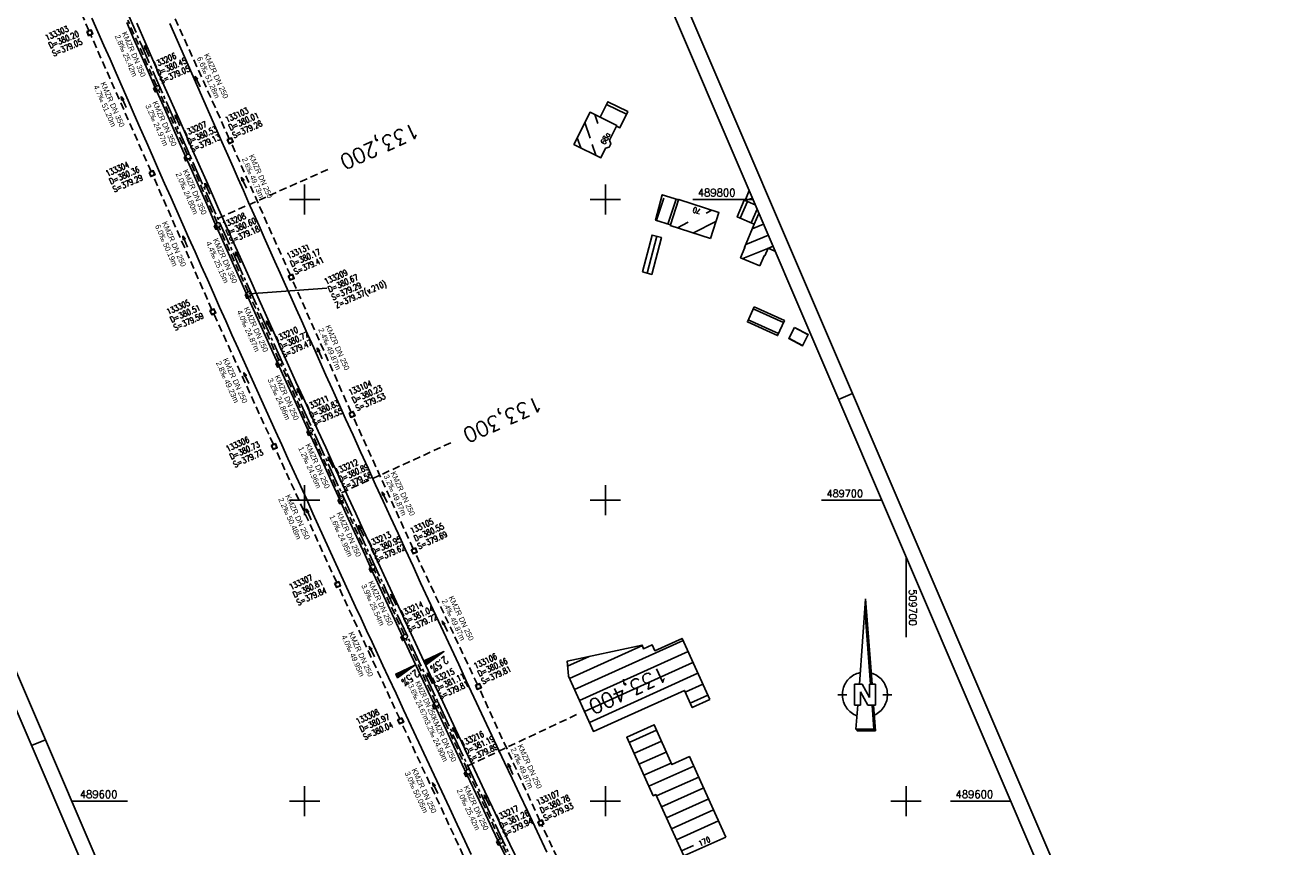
# Model space of a CAD drawing. Extents: x 509108 to 509828, y 489278 to 490439.
# Tile 5 of 9: x 509407 to 509828, y 489585 to 489858. Entities that reach past the tile are written whole.
import ezdxf
from ezdxf.enums import TextEntityAlignment as Align

# ---------------------------------------------------------------- set-up
doc = ezdxf.new("R2010")
doc.units = 0
doc.header["$LTSCALE"] = 10
doc.header["$MEASUREMENT"] = 0
for name, pattern in [('ACHSE', [5.5, 4, -0.5, 0.5, -0.5]), ('LT00', [0]), ('LT17', [0.15, 0.1, -0.05]), ('STRICHLINIE2', [0.375, 0.25, -0.125])]:
    doc.linetypes.add(name, pattern=pattern)
doc.layers.get('0').update_dxf_attribs({"linetype": 'LT00'})
for name, color, linetype in [('-BESCH', 7, 'STRICHLINIE2'), ('-BKAN005', 140, 'LT00'), ('-BSCH005', 5, 'LT00'), ('-Halt-Pfeil', 4, 'LT00'), ('1401', 7, 'Continuous'), ('A-TEXT-KILOMETER', 30, 'LT17'), ('AX-020', 250, 'ACHSE'), ('DFK_BEB_SCHR', 254, 'LT00'), ('DFK_BEBAUUNG', 250, 'LT00'), ('DFK_HAUS_NR', 250, 'Continuous'), ('QUER_OST', 11, 'LT00'), ('QUER_WEST', 11, 'LT00'), ('RAHMEN', 250, 'Continuous'), ('V_BFBR_BAB', 250, 'LT00'), ('V_KA_MULD', 182, 'LT00'), ('V_KA_PRUF', 182, 'LT00'), ('V_RASTER', 250, 'LT00'), ('V_SINKK', 182, 'LT00')]:
    doc.layers.add(name, color=color, linetype=linetype)
doc.styles.add('Haltungsbeschriftung', font='ARIAL.TTF', dxfattribs={"width": 0.75})
doc.styles.add('Kilometrierung', font='romans.shx')
doc.styles.add('ROMANS', font='romans.shx', dxfattribs={"width": 0.8})
doc.styles.add('schachtbeschriftung', font='romans.shx', dxfattribs={"width": 0.75, "height": 0.2})
doc.styles.get("Standard").update_dxf_attribs({"font": 'romans.shx', "width": 0.8})

# ---------------------------------------------------------------- blocks, each defined once
blk = doc.blocks.new('SYMB1401')
at = {"color": 0, "linetype": 'ByBlock'}
for p, q in [((-0.397083, 0.691572), (0.022917, 6.361572)), ((0.382917, 0.691572), (-0.012083, 5.892572)), ((0.392917, 0.691572), (-0.007083, 5.958572)), ((0.402917, 0.691572), (-0.002083, 6.025572)), ((0.412917, 0.691572), (0.002917, 6.092572)), ((0.422917, 0.691572), (0.007917, 6.159572)), ((0.432917, 0.691572), (0.012917, 6.226572)), ((0.442917, 0.691572), (0.017917, 6.293572)), ((0.022917, 6.361572), (0.452917, 0.691572)), ((0.352917, 0.691572), (-0.027083, 5.691572)), ((0.362917, 0.691572), (-0.022083, 5.758572)), ((0.372917, 0.691572), (-0.017083, 5.825572)), ((-0.727083, -0.708428), (-0.727083, 0.691572)), ((-0.727083, 0.691572), (-0.217083, 0.691572)), ((0.162917, -0.708428), (-0.327083, 0.181572)), ((-0.327083, 0.181572), (-0.327083, -0.708428)), ((0.272917, -0.198428), (-0.217083, 0.691572)), ((0.272917, -0.198428), (0.272917, 0.691572)), ((0.672917, 0.691572), (0.272917, 0.691572)), ((0.672917, 0.691572), (0.672917, -0.708428)), ((-1.827083, -0.008428), (-1.227083, -0.008428)), ((-0.327083, -0.708428), (-0.727083, -0.708428)), ((-0.507083, -0.708428), (-0.627083, -2.308428)), ((0.672917, -0.708428), (0.162917, -0.708428)), ((0.572917, -2.308428), (0.452917, -0.708428)), ((0.582916, -2.318428), (0.462917, -0.708428)), ((0.682917, -2.408428), (0.552917, -0.708428)), ((1.172916, -0.008428), (1.772917, -0.008428)), ((-0.627083, -2.308428), (0.572917, -2.308428)), ((-0.617083, -2.318428), (0.582916, -2.318428))]:
    blk.add_line(p, q, dxfattribs=at)
for points in [[(-1.526069, -0.059916), (-1.526094, 0.050035), (-1.518071, 0.159693), (-1.502041, 0.268469), (-1.47809, 0.37578), (-1.446348, 0.481049), (-1.406984, 0.583712), (-1.360209, 0.683217), (-1.306276, 0.779032), (-1.245473, 0.87064), (-1.178126, 0.957552), (-1.104597, 1.0393), (-1.025281, 1.115445), (-0.940603, 1.185579), (-0.851018, 1.249326), (-0.757006, 1.306344), (-0.659072, 1.356326), (-0.557742, 1.399004), (-0.45356, 1.434149), (-0.347084, 1.461573)], [(0.392916, 1.431572), (0.497466, 1.396917), (0.599189, 1.354678), (0.697537, 1.305084), (0.791977, 1.248403), (0.882001, 1.184941), (0.967121, 1.11504), (1.04688, 1.039078), (1.120846, 0.957464), (1.18862, 0.87064), (1.249835, 0.779074), (1.304163, 0.68326), (1.351308, 0.583716), (1.391017, 0.480979), (1.423076, 0.375604), (1.44731, 0.268159), (1.463591, 0.159225), (1.471828, 0.049389), (1.471979, -0.060755)], [(-0.557083, -1.408428), (-0.658433, -1.365798), (-0.75639, -1.315862), (-0.850428, -1.258889), (-0.940044, -1.195184), (-1.024754, -1.125089), (-1.104106, -1.048981), (-1.177673, -0.967268), (-1.245061, -0.880388), (-1.305907, -0.788808), (-1.359886, -0.693019), (-1.406707, -0.593536), (-1.446119, -0.490891), (-1.477911, -0.385637), (-1.501912, -0.278338), (-1.517993, -0.169569), (-1.526069, -0.059916)], [(-0.607083, -2.328428), (0.592916, -2.328428), (0.472917, -0.708428)], [(-0.597083, -2.338428), (0.602917, -2.338428), (0.482917, -0.708428)], [(-0.587083, -2.348428), (0.612917, -2.348428), (0.492917, -0.708428)], [(-0.577083, -2.358428), (0.622917, -2.358428), (0.502917, -0.708428)], [(-0.567083, -2.368428), (0.632917, -2.368428), (0.512917, -0.708428)], [(-0.557083, -2.378428), (0.642917, -2.378428), (0.522917, -0.708428)], [(-0.547083, -2.388428), (0.652917, -2.388428), (0.532917, -0.708428)], [(-0.537083, -2.398428), (0.662917, -2.398428), (0.542917, -0.708428)], [(-0.532084, -2.403428), (0.672917, -2.403428), (0.547917, -0.708428)], [(1.471979, -0.060755), (1.464042, -0.170612), (1.44806, -0.279591), (1.42412, -0.387102), (1.39235, -0.492564), (1.352922, -0.59541), (1.30605, -0.695083), (1.251985, -0.791045), (1.19102, -0.882778), (1.123485, -0.969787), (1.049743, -1.051603), (0.970192, -1.127784), (0.885263, -1.197918), (0.795414, -1.261626), (0.701129, -1.318565), (0.602918, -1.368428)], [(-0.627083, -2.308428), (-0.527083, -2.408428), (0.682917, -2.408428)]]:
    blk.add_lwpolyline(points, dxfattribs=at)
blk = doc.blocks.new('SYMB0003')
at = {"color": 0, "linetype": 'ByBlock'}
for p, q in [((-0.015712, 0), (0.010166, 0.012015)), ((0, -0.021257), (-0.015712, 0)), ((0.010166, 0.012015), (0, -0.021257))]:
    blk.add_line(p, q, dxfattribs=at)
for points in [[(-0.031395, 0.499013), (-0.093691, 0.491144), (-0.154509, 0.475528), (-0.21289, 0.452414), (-0.267913, 0.422164), (-0.318712, 0.385257), (-0.364484, 0.342274), (-0.404509, 0.293893), (-0.438154, 0.240877), (-0.464888, 0.184062), (-0.484292, 0.124345), (-0.496058, 0.062667), (-0.5, 0)], [(-0.5, 0), (-0.496058, -0.062667), (-0.484292, -0.124345), (-0.464888, -0.184062), (-0.438154, -0.240877), (-0.404509, -0.293893), (-0.364485, -0.342274), (-0.318712, -0.385257), (-0.267914, -0.422164), (-0.21289, -0.452414), (-0.154509, -0.475529), (-0.093691, -0.491144), (-0.031395, -0.499014), (0.031395, -0.499014)], [(0.5, 0), (0.496057, 0.062667), (0.484292, 0.124345), (0.464888, 0.184062), (0.438153, 0.240877), (0.404509, 0.293893), (0.364484, 0.342274), (0.318712, 0.385257), (0.267913, 0.422164), (0.21289, 0.452414), (0.154509, 0.475528), (0.093691, 0.491144), (0.031395, 0.499013), (-0.031395, 0.499013)], [(0.031395, -0.499014), (0.093691, -0.491144), (0.154509, -0.475529), (0.21289, -0.452414), (0.267914, -0.422164), (0.318712, -0.385257), (0.364485, -0.342274), (0.404509, -0.293893), (0.438154, -0.240877), (0.464889, -0.184062), (0.484292, -0.124345), (0.496058, -0.062667), (0.5, 0)]]:
    blk.add_lwpolyline(points, dxfattribs=at)
blk = doc.blocks.new('SYMB1210')
at = {"color": 0, "linetype": 'ByBlock'}
blk.add_line((0.018815, -0.179014), (0.055623, -0.17119), dxfattribs=at)
for points in [[(-0.2, -0.2, 0), (-0.2, 0.2, 0), (0.2, 0.2, 0), (0.2, -0.2, 0), (-0.2, -0.2, 0)], [(0.018815, 0.179014, 0), (-0.018815, 0.179014, 0), (-0.055623, 0.17119, 0), (-0.09, 0.155885, 0), (-0.120444, 0.133766, 0), (-0.145623, 0.105801, 0), (-0.164438, 0.073213, 0), (-0.176067, 0.037424, 0), (-0.18, 0, 0)], [(-0.18, 0, 0), (-0.176067, -0.037424, 0), (-0.164438, -0.073213, 0), (-0.145623, -0.105801, 0), (-0.120444, -0.133766, 0), (-0.09, -0.155885, 0), (-0.055623, -0.17119, 0), (-0.018815, -0.179014, 0), (0.018815, -0.179014, 0)], [(0.18, 0, 0), (0.176067, 0.037424, 0), (0.164438, 0.073213, 0), (0.145623, 0.105801, 0), (0.120444, 0.133766, 0), (0.09, 0.155885, 0), (0.055623, 0.17119, 0), (0.018815, 0.179014, 0)], [(0.055623, -0.17119, 0), (0.09, -0.155885, 0), (0.120444, -0.133766, 0), (0.145623, -0.105801, 0), (0.164438, -0.073213, 0), (0.176067, -0.037424, 0), (0.18, 0, 0)]]:
    blk.add_polyline3d(points, dxfattribs=at)
blk = doc.blocks.new('SYMB0652')
at = {"color": 0, "linetype": 'ByBlock'}
blk.add_polyline3d([(-0.15, -0.075, 0), (0.15, -0.075, 0), (0.15, 0.075, 0), (-0.15, 0.075, 0), (-0.15, -0.075, 0)], dxfattribs=at)
blk = doc.blocks.new('SYMB0070')
at = {"color": 0, "linetype": 'ByBlock'}
for p, q in [((-0.5, 0), (0.2, 0)), ((0.5, 0), (0.2, 0.1)), ((0.2, 0.1), (0.2, 0)), ((0.468, 0), (0.21, 0.086)), ((0.21, 0.086), (0.21, -0.086)), ((0.21, -0.086), (0.468, 0)), ((0.22, -0.072), (0.437, 0)), ((0.23, -0.058), (0.405, 0)), ((0.24, -0.045), (0.374, 0)), ((0.342, 0), (0.25, 0.031)), ((0.25, 0.031), (0.25, -0.031)), ((0.25, -0.031), (0.342, 0)), ((0.26, -0.017), (0.31, 0)), ((0.27, -0.003), (0.279, 0))]:
    blk.add_line(p, q, dxfattribs=at)
for points in [[(0.2, 0), (0.2, -0.1), (0.5, 0)], [(0.437, 0), (0.22, 0.072), (0.22, -0.072)], [(0.405, 0), (0.23, 0.058), (0.23, -0.058)], [(0.374, 0), (0.24, 0.045), (0.24, -0.045)], [(0.31, 0), (0.26, 0.017), (0.26, -0.017)], [(0.279, 0), (0.27, 0.003), (0.27, -0.003)]]:
    blk.add_lwpolyline(points, dxfattribs=at)

msp = doc.modelspace()

# ---------------------------------------------------------------- linework, layer by layer
at = {"layer": '-BESCH'}
for p, q in [((509428.25, 489856.09), (509409.44, 489899.37)), ((509474.94, 489820.18), (509454.45, 489865.55)), ((509450.78, 489837.72), (509441.15, 489859.62)), ((509448.93, 489809.25), (509428.86, 489854.71)), ((509460.96, 489814.92), (509451.39, 489836.35)), ((509495.24, 489774.78), (509475.55, 489818.81)), ((509470.88, 489792.2), (509461.57, 489813.55)), ((509469.17, 489763.32), (509449.54, 489807.88)), ((509481.19, 489769.25), (509471.49, 489790.82)), ((509515.45, 489729.19), (509495.85, 489773.41)), ((509491.43, 489746.59), (509481.81, 489767.88)), ((509489.59, 489718.53), (509469.78, 489761.95)), ((509501.6, 489723.9), (509492.05, 489745.22)), ((509536.14, 489683.82), (509516.06, 489727.82)), ((509511.95, 489701.18), (509502.22, 489722.53)), ((509510.65, 489672.65), (509490.22, 489717.16)), ((509522.35, 489678.5), (509512.57, 489699.82)), ((509557.47, 489638.74), (509536.78, 489682.46)), ((509533.1, 489655.34), (509522.98, 489677.14)), ((509531.61, 489627.31), (509511.28, 489671.29)), ((509543.52, 489632.97), (509533.74, 489653.98)), ((509578.22, 489593.4), (509558.1, 489637.38)), ((509554.07, 489610.41), (509544.16, 489631.61)), ((509552.75, 489581.95), (509532.24, 489625.95)), ((509564.88, 489587.41), (509554.71, 489609.05)), ((509595.14, 489557.51), (509578.86, 489592.04)), ((509573.39, 489569.35), (509565.52, 489586.05))]:
    msp.add_line(p, q, dxfattribs=at)
at = {"layer": '-BSCH005'}
msp.add_line((509481.5, 489768.57), (509507.4, 489770.47), dxfattribs=at)
at = {"layer": 'A-TEXT-KILOMETER', "ltscale": 2.5}
for p, q in [((509471.13, 489793.64), (509507.67, 489809.93)), ((509512.22, 489702.47), (509548.62, 489719.07)), ((509554.22, 489611.72), (509590.43, 489628.73))]:
    msp.add_line(p, q, dxfattribs=at)
at = {"layer": 'AX-020', "ltscale": 0.2, "flags": 128}
msp.add_lwpolyline([(509242.7, 490352.17), (509243.97, 490348.77), (509253.93, 490322.3), (509263.96, 490295.86), (509274.07, 490269.44), (509284.26, 490243.05), (509294.52, 490216.7), (509304.85, 490190.37), (509315.26, 490164.07), (509325.74, 490137.8), (509336.29, 490111.56), (509346.92, 490085.34), (509357.63, 490059.16), (509368.41, 490033.01), (509379.26, 490006.89), (509390.18, 489980.81), (509401.18, 489954.75), (509412.26, 489928.72), (509423.4, 489902.73), (509434.62, 489876.76), (509445.92, 489850.83), (509457.28, 489824.93), (509468.72, 489799.06), (509480.24, 489773.23), (509491.82, 489747.43), (509503.48, 489721.66), (509515.22, 489695.92), (509527.02, 489670.22), (509538.9, 489644.55), (509550.85, 489618.91), (509562.87, 489593.31), (509574.97, 489567.74), (509587.13, 489542.21), (509599.37, 489516.71), (509606.6, 489501.76)], dxfattribs=at)
at = {"layer": 'DFK_BEB_SCHR'}
for p, q in [((509596.49, 489828.19), (509597.51, 489825.22)), ((509598.57, 489828.01), (509598.88, 489827.86)), ((509607.04, 489828.3), (509600.36, 489831.59)), ((509594.96, 489820.3), (509593.18, 489825.52)), ((509590.67, 489820.48), (509591.8, 489817.16)), ((509596.88, 489814.66), (509595.67, 489818.21)), ((509619.44, 489800.4), (509617.03, 489793.04)), ((509620.83, 489791.8), (509623.54, 489800.05)), ((509624.36, 489799.76), (509624.32, 489799.74)), ((509647.23, 489799.27), (509644.79, 489793.76)), ((509622.55, 489794.35), (509622.71, 489794.43)), ((509635.39, 489796.41), (509633.5, 489795.45)), ((509648.48, 489792.22), (509650.5, 489796.78)), ((509627.56, 489792.41), (509623.96, 489790.57)), ((509629.34, 489788.83), (509636.79, 489792.64)), ((509648.84, 489790.22), (509652.6, 489791.74)), ((509613.91, 489775.48), (509617.11, 489787.73)), ((509654.23, 489788.08), (509646.68, 489785.03)), ((509645.71, 489780.32), (509654.08, 489783.71)), ((509654.25, 489783.78), (509655.8, 489784.41)), ((509659.26, 489759.04), (509649.2, 489763.59)), ((509647.55, 489759.95), (509657.59, 489755.41)), ((509667.46, 489754.98), (509662.88, 489757.39)), ((509661.03, 489753.85), (509665.61, 489751.43)), ((509588.11, 489640.72), (509612.31, 489651.66)), ((509625.85, 489653.4), (509589.76, 489637.07)), ((509594.64, 489648.06), (509587.46, 489644.81)), ((509591.4, 489633.43), (509627.5, 489649.76)), ((509629.15, 489646.11), (509593.05, 489629.78)), ((509594.69, 489626.13), (509630.8, 489642.47)), ((509632.45, 489638.83), (509626.57, 489636.16)), ((509628.22, 489632.52), (509634.11, 489635.18)), ((509617.02, 489623.61), (509607.87, 489619.5)), ((509618.65, 489619.95), (509609.52, 489615.86)), ((509620.27, 489616.3), (509611.17, 489612.22)), ((509621.89, 489612.64), (509612.83, 489608.57)), ((509629.42, 489611.63), (509614.48, 489604.93)), ((509617.04, 489601.69), (509631.07, 489607.99)), ((509632.72, 489604.35), (509618.69, 489598.05)), ((509620.34, 489594.41), (509634.37, 489600.7)), ((509636.02, 489597.06), (509622, 489590.77)), ((509623.65, 489587.12), (509637.67, 489593.42)), ((509629.3, 489585.28), (509625.3, 489583.48))]:
    msp.add_line(p, q, dxfattribs=at)
at = {"layer": 'DFK_BEBAUUNG'}
for q in [(509647.8, 489802.95), (509648.91, 489800.37)]:
    msp.add_line((509646.45, 489799.59), q, dxfattribs=at)
for points in [[(509603.81, 489824.58), (509598.23, 489827.33), (509600.79, 489832.46), (509607.47, 489829.18), (509604.84, 489823.83), (509603.71, 489824.38), (509603.81, 489824.58)], [(509603.71, 489824.38), (509601.39, 489819.66), (509601.79, 489818.47), (509601.27, 489817.4), (509600.09, 489817.01), (509598.52, 489813.85), (509589.57, 489818.26), (509594.9, 489828.98), (509598.23, 489827.33), (509603.81, 489824.58), (509603.71, 489824.38)], [(509624.34, 489799.8), (509621.63, 489791.54), (509616.71, 489793.14), (509618.93, 489801.53), (509624.34, 489799.8)], [(509634.96, 489787.01), (509621.59, 489791.34), (509621.63, 489791.54), (509624.34, 489799.8), (509624.39, 489799.98), (509637.77, 489795.64), (509634.96, 489787.01)], [(509651.06, 489795.34), (509649.5, 489791.8), (509643.86, 489794.15), (509646.21, 489799.69), (509646.45, 489799.59), (509649.84, 489798.2)], [(509651.4, 489777.91), (509645, 489780.62), (509646.44, 489783.98), (509646.27, 489784.05), (509649.5, 489791.8), (509651.06, 489795.34)], [(509612.36, 489775.89), (509615.56, 489788.13), (509618.64, 489787.33), (509615.46, 489775.08), (509612.36, 489775.89)], [(509656.42, 489782.84), (509654.13, 489783.83), (509652.99, 489781.19), (509652.82, 489781.27), (509651.4, 489777.91)], [(509649.51, 489764.28), (509659.58, 489759.73), (509657.28, 489754.73), (509647.24, 489759.26), (509649.51, 489764.28)], [(509662.92, 489757.46), (509667.5, 489755.05), (509665.58, 489751.37), (509660.99, 489753.78), (509662.92, 489757.46)], [(509634.76, 489633.74), (509628.88, 489631.08), (509626.28, 489636.8), (509605.4, 489627.34), (509596.04, 489623.15), (509587.74, 489641.55), (509587.78, 489641.59), (509587.3, 489646.48), (509612.24, 489651.85), (509612.67, 489650.64), (509615.54, 489651.93), (509616.47, 489649.94), (509625.55, 489654.06), (509634.76, 489633.74)], [(509640.11, 489588.04), (509626.09, 489581.75), (509616.83, 489602.15), (509615.92, 489601.76), (509607.1, 489621.19), (509616.25, 489625.35), (509622.13, 489612.11), (509627.98, 489614.81), (509630.78, 489608.63), (509640.11, 489588.04)]]:
    msp.add_lwpolyline(points, dxfattribs=at)
at = {"layer": 'QUER_OST'}
for p, q in [((509540.01, 489646.72), (509540.6, 489645.46)), ((509540.84, 489645.65), (509540.28, 489646.85)), ((509540.55, 489646.98), (509541.09, 489645.83)), ((509541.34, 489646.01), (509540.82, 489647.11)), ((509541.09, 489647.23), (509541.58, 489646.19)), ((509541.83, 489646.37), (509541.37, 489647.36)), ((509541.64, 489647.49), (509542.07, 489646.55)), ((509542.32, 489646.74), (509541.91, 489647.61)), ((509542.18, 489647.74), (509542.57, 489646.92)), ((509542.81, 489647.1), (509542.45, 489647.87)), ((509542.73, 489647.99), (509543.06, 489647.28)), ((509543.31, 489647.46), (509543, 489648.12)), ((509543.27, 489648.25), (509543.55, 489647.64)), ((509543.8, 489647.82), (509543.54, 489648.38)), ((509543.81, 489648.5), (509544.05, 489648.01)), ((509544.29, 489648.19), (509544.08, 489648.63)), ((509544.36, 489648.76), (509544.54, 489648.37)), ((509544.78, 489648.55), (509544.63, 489648.88)), ((509544.9, 489649.01), (509545.03, 489648.73)), ((509545.28, 489648.91), (509545.17, 489649.14)), ((509545.44, 489649.27), (509545.52, 489649.09)), ((509545.77, 489649.28), (509545.71, 489649.39)), ((509545.99, 489649.52), (509546.02, 489649.46)), ((509546.26, 489649.64), (509546.26, 489649.65))]:
    msp.add_line(p, q, dxfattribs=at)
msp.add_lwpolyline([(509540.56, 489645.43), (509539.96, 489646.7), (509546.3, 489649.67), (509540.56, 489645.43)], dxfattribs=at)
at = {"layer": 'QUER_WEST'}
for p, q in [((509531.68, 489641.51), (509531.17, 489642.61)), ((509531.44, 489642.73), (509531.93, 489641.69)), ((509532.18, 489641.87), (509531.71, 489642.86)), ((509531.99, 489642.99), (509532.42, 489642.05)), ((509532.67, 489642.24), (509532.26, 489643.11)), ((509532.53, 489643.24), (509532.91, 489642.42)), ((509533.16, 489642.6), (509532.8, 489643.37)), ((509533.07, 489643.49), (509533.41, 489642.78)), ((509533.65, 489642.96), (509533.34, 489643.62)), ((509533.62, 489643.75), (509533.9, 489643.14)), ((509534.15, 489643.32), (509533.89, 489643.88)), ((509534.16, 489644), (509534.39, 489643.51)), ((509534.64, 489643.69), (509534.43, 489644.13)), ((509534.7, 489644.26), (509534.89, 489643.87)), ((509535.13, 489644.05), (509534.98, 489644.38)), ((509535.25, 489644.51), (509535.38, 489644.23)), ((509535.62, 489644.41), (509535.52, 489644.64)), ((509535.79, 489644.77), (509535.87, 489644.59)), ((509536.12, 489644.78), (509536.06, 489644.89)), ((509536.33, 489645.02), (509536.36, 489644.96)), ((509536.61, 489645.14), (509536.61, 489645.15)), ((509530.36, 489642.22), (509530.94, 489640.96)), ((509531.19, 489641.15), (509530.63, 489642.35)), ((509530.9, 489642.48), (509531.44, 489641.33))]:
    msp.add_line(p, q, dxfattribs=at)
msp.add_lwpolyline([(509530.9, 489640.93), (509530.31, 489642.2), (509536.65, 489645.17), (509530.9, 489640.93)], dxfattribs=at)
at = {"layer": 'RAHMEN'}
for p, q in [((509682.18, 489735.43), (509677.58, 489733.46)), ((509409.19, 489618.43), (509413.79, 489620.4))]:
    msp.add_line(p, q, dxfattribs=at)
for points in [[(509107.85, 490321.58), (509554.94, 489278.35), (509827.93, 489395.34), (509380.83, 490438.57), (509107.85, 490321.58)], [(509122.29, 490300.57), (509486.66, 489450.36), (509750.46, 489563.41), (509386.09, 490413.62), (509122.29, 490300.57)]]:
    msp.add_lwpolyline(points, dxfattribs=at)
at = {"layer": 'V_BFBR_BAB'}
for points in [[(509429.25, 489860.29), (509431.25, 489855.71), (509433.26, 489851.14), (509435.27, 489846.57), (509437.28, 489841.99), (509439.3, 489837.42), (509441.31, 489832.85), (509443.33, 489828.25), (509445.35, 489823.65), (509447.37, 489819.05), (509449.39, 489814.45), (509451.41, 489809.85), (509453.44, 489805.26), (509455.46, 489800.7), (509457.48, 489796.15), (509459.51, 489791.6), (509461.53, 489787.06), (509463.56, 489782.51), (509465.59, 489777.96), (509467.64, 489773.37), (509469.68, 489768.78), (509471.73, 489764.19), (509473.78, 489759.6), (509475.83, 489755.02), (509477.88, 489750.43), (509480.97, 489743.57), (509484.06, 489736.71), (509487.17, 489729.85), (509490.28, 489723), (509492.36, 489718.44), (509494.44, 489713.88), (509496.52, 489709.32), (509498.6, 489704.76), (509500.68, 489700.2), (509502.76, 489695.64), (509504.53, 489691.75), (509506.29, 489687.86), (509508.06, 489683.98), (509509.83, 489680.09), (509511.6, 489676.2), (509513.38, 489672.32), (509515.16, 489668.44), (509516.96, 489664.53), (509518.77, 489660.63), (509520.59, 489656.72), (509522.41, 489652.82), (509524.23, 489648.92), (509526.05, 489645.02), (509527.87, 489641.12), (509530.4, 489635.71), (509532.92, 489630.29), (509535.45, 489624.88), (509537.97, 489619.47), (509540.5, 489614.05), (509543.05, 489608.6), (509545.6, 489603.15), (509548.16, 489597.7), (509550.72, 489592.25), (509553.28, 489586.81), (509555.42, 489582.29)], [(509566.65, 489581.91), (509564.52, 489586.42), (509562.39, 489590.92), (509558.11, 489600), (509553.84, 489609.09), (509549.57, 489618.19), (509547.03, 489623.62), (509544.5, 489629.05), (509541.96, 489634.49), (509539.43, 489639.93), (509536.89, 489645.36), (509534.78, 489649.9), (509532.66, 489654.44), (509530.55, 489658.99), (509528.44, 489663.53), (509526.34, 489668.08), (509524.24, 489672.63), (509522.15, 489677.18), (509520.07, 489681.73), (509517.99, 489686.29), (509515.91, 489690.84), (509513.84, 489695.4), (509511.76, 489699.96), (509509.29, 489705.4), (509506.81, 489710.84), (509504.33, 489716.27), (509501.85, 489721.71), (509499.38, 489727.16), (509496.28, 489733.98), (509493.18, 489740.81), (509490.09, 489747.65), (509487, 489754.48), (509482.89, 489763.63), (509478.79, 489772.79), (509474.71, 489781.96), (509472.27, 489787.44), (509469.85, 489792.92), (509467.42, 489798.41), (509464.99, 489803.89), (509462.57, 489809.38), (509459.54, 489816.24), (509456.51, 489823.11), (509453.48, 489829.97), (509450.44, 489836.84), (509448.03, 489842.32), (509445.62, 489847.8), (509443.21, 489853.28), (509440.81, 489858.76)], [(509444.18, 489858.58), (509447.18, 489851.71), (509450.2, 489844.85), (509453.21, 489837.99), (509455.62, 489832.52), (509458.03, 489827.06), (509460.45, 489821.59), (509462.86, 489816.13), (509465.28, 489810.66), (509467.31, 489806.06), (509469.35, 489801.46), (509471.39, 489796.85), (509473.43, 489792.25), (509475.47, 489787.65), (509477.51, 489783.05), (509479.96, 489777.57), (509482.41, 489772.1), (509484.86, 489766.63), (509487.32, 489761.16), (509489.77, 489755.7), (509492.22, 489750.25), (509494.67, 489744.81), (509497.12, 489739.36), (509499.58, 489733.92), (509502.04, 489728.48), (509504.52, 489723), (509507.02, 489717.51), (509509.51, 489712.03), (509512.01, 489706.55), (509514.51, 489701.07), (509517, 489695.61), (509519.5, 489690.16), (509522, 489684.7), (509524.5, 489679.25), (509527.01, 489673.8), (509529.11, 489669.25), (509531.22, 489664.7), (509533.33, 489660.15), (509535.45, 489655.6), (509537.56, 489651.05), (509539.68, 489646.5), (509541.78, 489641.99), (509543.88, 489637.47), (509545.99, 489632.96), (509548.09, 489628.45), (509550.2, 489623.93), (509552.31, 489619.42), (509554.85, 489614.02), (509557.4, 489608.62), (509559.95, 489603.22), (509562.51, 489597.82), (509565.07, 489592.42), (509568.29, 489585.64), (509571.51, 489578.85)], [(509580.58, 489583.06), (509577.34, 489589.88), (509574.11, 489596.7), (509571.55, 489602.08), (509569, 489607.46), (509566.46, 489612.85), (509563.91, 489618.23), (509561.38, 489623.62), (509558.83, 489629.05), (509556.29, 489634.48), (509553.76, 489639.91), (509551.23, 489645.35), (509548.7, 489650.78), (509546.16, 489656.23), (509543.63, 489661.69), (509541.1, 489667.14), (509538.57, 489672.59), (509536.05, 489678.05), (509533.55, 489683.47), (509531.06, 489688.89), (509528.58, 489694.32), (509526.09, 489699.74), (509523.61, 489705.17), (509521.11, 489710.64), (509518.62, 489716.11), (509516.13, 489721.59), (509513.64, 489727.06), (509511.16, 489732.54), (509509.12, 489737.07), (509507.08, 489741.6), (509505.05, 489746.13), (509503.02, 489750.66), (509500.98, 489755.19), (509498.95, 489759.72), (509497.18, 489763.65), (509495.4, 489767.59), (509493.63, 489771.52), (509491.86, 489775.46), (509490.09, 489779.4), (509488.33, 489783.34), (509486.57, 489787.28), (509484.83, 489791.19), (509483.1, 489795.1), (509481.37, 489799.01), (509479.64, 489802.92), (509477.91, 489806.83), (509476.19, 489810.74), (509474.46, 489814.65), (509472.45, 489819.18), (509470.45, 489823.7), (509468.44, 489828.23), (509466.43, 489832.75), (509464.43, 489837.28), (509462.43, 489841.8), (509460, 489847.33), (509457.57, 489852.87), (509455.15, 489858.41)]]:
    msp.add_lwpolyline(points, dxfattribs=at)
at = {"layer": 'V_RASTER'}
for p, q in [((509500, 489795), (509500, 489805)), ((509600, 489805), (509600, 489795)), ((509505, 489800), (509495, 489800)), ((509605, 489800), (509595, 489800)), ((509649.07, 489800), (509629.07, 489800)), ((509500, 489695), (509500, 489705)), ((509600, 489705), (509600, 489695)), ((509495, 489700), (509505, 489700)), ((509595, 489700), (509605, 489700)), ((509671.92, 489700), (509691.92, 489700)), ((509700, 489654.49), (509700, 489681.15)), ((509500, 489595), (509500, 489605)), ((509600, 489605), (509600, 489595)), ((509700, 489595), (509700, 489605)), ((509700, 489595), (509700, 489605)), ((509441.03, 489600), (509422.53, 489600)), ((509505, 489600), (509495, 489600)), ((509605, 489600), (509595, 489600)), ((509705, 489600), (509695, 489600)), ((509734.78, 489600), (509714.78, 489600))]:
    msp.add_line(p, q, dxfattribs=at)

# ---------------------------------------------------------------- block references
at = {"layer": '-Halt-Pfeil', "yscale": 3.999999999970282, "zscale": 4}
for p, xscale, rotation in [((509447.52, 489849.34), 4.000000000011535, 113.7334671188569), ((509464.4, 489839.18), 4.000000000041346, 114.30353711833), ((509439.81, 489832.39), 3.999999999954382, 113.8278971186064), ((509457.72, 489826.31), 3.999999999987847, 114.069207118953), ((509479.79, 489805.58), 3.999999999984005, 114.090187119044), ((509467.65, 489803.57), 3.999999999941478, 113.5690871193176), ((509460.27, 489786), 4.000000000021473, 113.7754471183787), ((509477.85, 489780.71), 4.000000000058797, 114.2056371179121), ((509488.11, 489757.86), 3.999999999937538, 114.3315071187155), ((509504.99, 489748.81), 4.000000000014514, 113.9013171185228), ((509480.6, 489740.66), 3.999999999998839, 114.5203871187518), ((509498.36, 489735.27), 4.000000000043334, 114.1356471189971), ((509508.61, 489712.58), 4.000000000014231, 114.488917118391), ((509526.58, 489701.01), 3.999999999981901, 114.5308771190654), ((509501.35, 489695.32), 3.999999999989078, 114.6637971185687), ((509518.83, 489689.85), 4.000000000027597, 114.6358271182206), ((509529.55, 489666.91), 4.000000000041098, 114.9191671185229), ((509546.62, 489658.14), 4.000000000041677, 115.3285671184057), ((509522.35, 489649.72), 4.000000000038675, 114.8072371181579), ((509541.63, 489640.82), 4.000000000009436, 114.9822071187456), ((509550.14, 489622.62), 4.000000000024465, 115.059197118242), ((509568.44, 489610.67), 4.000000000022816, 114.5868771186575), ((509543.4, 489604.37), 4.000000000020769, 114.9926871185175), ((509560.59, 489600.25), 4.000000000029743, 115.1711671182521)]:
    msp.add_blockref('SYMB0070', p, dxfattribs=dict(at, xscale=xscale, rotation=rotation))
at = {"layer": '1401', "xscale": 4.999999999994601, "yscale": 5.000000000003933, "zscale": 5, "rotation": 359.9993571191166}
msp.add_blockref('SYMB1401', (509686.46, 489635.39), dxfattribs=at)
at = {"layer": 'V_KA_MULD', "yscale": 3.800000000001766, "zscale": 3.8}
for p, xscale, rotation in [((509428.55, 489855.4), 3.800000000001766, 293.1984071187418), ((509475.25, 489819.49), 3.800000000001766, 293.1984071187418), ((509449.24, 489808.57), 3.800000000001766, 293.1984071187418), ((509495.54, 489774.1), 3.800000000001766, 293.1984071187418), ((509469.47, 489762.64), 3.799999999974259, 294.2885903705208), ((509515.75, 489728.5), 3.800000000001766, 293.1984071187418), ((509489.9, 489717.84), 3.800000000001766, 293.1984071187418), ((509536.45, 489683.14), 3.799999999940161, 292.875148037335), ((509510.97, 489671.97), 3.800000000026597, 294.5360056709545), ((509557.79, 489638.07), 3.800000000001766, 293.1984071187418), ((509531.92, 489626.63), 3.799999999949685, 295.3940726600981), ((509578.54, 489592.72), 3.800000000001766, 293.1984071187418)]:
    msp.add_blockref('SYMB1210', p, dxfattribs=dict(at, xscale=xscale, rotation=rotation))
at = {"layer": 'V_KA_PRUF', "xscale": 1.500000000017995, "yscale": 1.499999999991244, "zscale": 1.5, "rotation": 293.1984071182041}
for p in [(509451.08, 489837.03), (509461.27, 489814.24), (509471.18, 489791.51), (509481.5, 489768.57), (509491.74, 489745.9), (509501.91, 489723.21), (509512.26, 489700.5), (509522.66, 489677.82), (509533.42, 489654.66), (509543.84, 489632.29), (509554.39, 489609.73), (509565.2, 489586.73)]:
    msp.add_blockref('SYMB0003', p, dxfattribs=at)
at = {"layer": 'V_SINKK', "yscale": 4.500000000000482, "zscale": 4.5}
for p, xscale, rotation in [((509450.33, 489836.45), 4.499999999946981, 293.198407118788), ((509460.46, 489813.53), 4.499999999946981, 293.198407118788), ((509470.53, 489790.77), 4.499999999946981, 293.198407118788), ((509480.77, 489767.85), 4.500000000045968, 294.0414414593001), ((509491.03, 489744.98), 4.499999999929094, 294.6726306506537), ((509501.31, 489722.32), 4.500000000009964, 294.6786960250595), ((509511.67, 489699.59), 4.500000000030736, 294.7831083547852), ((509522.05, 489676.86), 4.499999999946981, 293.198407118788), ((509532.58, 489654.08), 4.499999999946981, 293.198407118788), ((509543.13, 489631.41), 4.499999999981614, 294.9236760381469), ((509553.67, 489608.87), 4.49999999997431, 294.7646405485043), ((509564.39, 489586.11), 4.500000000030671, 295.0695007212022)]:
    msp.add_blockref('SYMB0652', p, dxfattribs=dict(at, xscale=xscale, rotation=rotation))

# ---------------------------------------------------------------- texts
at = {"layer": '-BKAN005', "style": 'Haltungsbeschriftung'}
for s, rotation, width, p in [('2.8‰ 25.42m', 293.7335, 0.95, (509436.79, 489854.25)), ('KMZR DN 350', 293.7335, 0.95, (509439.13, 489855.28)), ('6.6‰ 51.28m', 294.3035, 0.95, (509464.1, 489846.98)), ('KMZR DN 250', 294.3035, 0.95, (509466.44, 489848.04)), ('4.7‰ 51.20m', 293.8279, 0.95, (509429.71, 489837.54)), ('KMZR DN 350', 293.8279, 0.95, (509432.05, 489838.58)), ('KMZR DN 350', 294.0692, 0.95, (509449.3, 489832.2)), ('3.2‰ 24.97m', 294.0692, 0.95, (509446.96, 489831.16)), ('2.6‰ 49.73m', 294.0902, 0.8, (509479.07, 489813.42)), ('KMZR DN 250', 294.0902, 0.8, (509481.4, 489814.46)), ('2.0‰ 24.80m', 293.5691, 0.95, (509457.06, 489808.48)), ('KMZR DN 350', 293.5691, 0.95, (509459.41, 489809.5)), ('6.0‰ 50.19m', 293.7754, 0.95, (509450.17, 489791.17)), ('KMZR DN 250', 293.7754, 0.95, (509452.51, 489792.2)), ('4.4‰ 25.15m', 294.2056, 0.95, (509467.11, 489785.54)), ('KMZR DN 350', 294.2056, 0.95, (509469.45, 489786.59)), ('4.0‰ 24.87m', 294.3315, 0.95, (509477.38, 489762.72)), ('KMZR DN 250', 294.3315, 0.95, (509479.71, 489763.77)), ('2.4‰ 49.87m', 293.9013, 0.95, (509504.5, 489756.74)), ('KMZR DN 250', 293.9013, 0.95, (509506.84, 489757.78)), ('2.8‰ 49.23m', 294.5204, 0.95, (509470.43, 489745.69)), ('KMZR DN 250', 294.5204, 0.95, (509472.76, 489746.75)), ('3.2‰ 24.86m', 294.1356, 0.95, (509487.61, 489740.07)), ('KMZR DN 250', 294.1356, 0.95, (509489.94, 489741.12)), ('KMZR DN 250', 294.4889, 0.95, (509500.16, 489718.37)), ('1.2‰ 24.96m', 294.4889, 0.95, (509497.83, 489717.31)), ('3.2‰ 49.87m', 294.5309, 0.85, (509526.24, 489708.01)), ('KMZR DN 250', 294.5309, 0.85, (509528.56, 489709.07)), ('KMZR DN 250', 294.6638, 0.95, (509493.49, 489701.4)), ('2.2‰ 50.48m', 294.6638, 0.95, (509491.17, 489700.33)), ('1.6‰ 24.95m', 294.6358, 0.95, (509508.19, 489694.59)), ('KMZR DN 250', 294.6358, 0.95, (509510.52, 489695.66)), ('3.9‰ 25.54m', 294.9192, 0.95, (509518.75, 489671.62)), ('KMZR DN 250', 294.9192, 0.95, (509521.07, 489672.7)), ('KMZR DN 250', 295.3286, 0.95, (509547.83, 489667.69)), ('2.4‰ 49.87m', 295.3286, 0.95, (509545.51, 489666.6)), ('KMZR DN 250', 294.8072, 0.95, (509514.49, 489655.78)), ('4.0‰ 49.95m', 294.8072, 0.95, (509512.16, 489654.7)), ('3.6‰ 24.67m', 294.9822, 0.7, (509534.36, 489638.32)), ('KMZR DN 250', 294.9822, 0.65, (509536.68, 489639.4)), ('3.2‰ 24.90m', 295.0592, 0.95, (509539.81, 489626.38)), ('KMZR DN 250', 295.0592, 0.95, (509542.13, 489627.46)), ('2.4‰ 49.87m', 294.5869, 0.85, (509568.42, 489617.29)), ('KMZR DN 250', 294.5869, 0.85, (509570.74, 489618.35)), ('3.0‰ 50.05m', 294.9927, 0.95, (509533.2, 489609.32)), ('KMZR DN 250', 294.9927, 0.95, (509535.52, 489610.4)), ('KMZR DN 250', 295.1712, 0.95, (509552.79, 489604.66)), ('2.0‰ 25.42m', 295.1712, 0.95, (509550.48, 489603.58))]:
    msp.add_text(s, height=1.8, rotation=rotation, dxfattribs=dict(at, width=width)).set_placement(p)
at = {"layer": '-BSCH005', "style": 'schachtbeschriftung', "width": 0.75}
for s, rotation, p in [('133303', 23.4957, (509414.25, 489852.72)), ('D=380.20', 23.4957, (509415.4, 489850.08)), ('S=379.05', 23.4957, (509416.55, 489847.44)), ('133206', 23.7335, (509450.07, 489843.7)), ('D=380.45', 23.7335, (509451.23, 489841.06)), ('S=379.05', 23.7335, (509452.38, 489838.42)), ('133103', 24.3035, (509474.11, 489825.46)), ('D=380.01', 24.3035, (509475.3, 489822.84)), ('133207', 24.0692, (509460.21, 489820.89)), ('D=380.53', 24.0692, (509461.39, 489818.26)), ('S=379.28', 24.3035, (509476.48, 489820.21)), ('S=379.13', 24.0692, (509462.56, 489815.63)), ('133304', 23.8279, (509434.37, 489807.53)), ('D=380.36', 23.8279, (509435.54, 489804.9)), ('S=379.29', 23.8279, (509436.7, 489802.26)), ('133208', 23.5691, (509473.2, 489790.51)), ('D=380.60', 23.5691, (509474.35, 489787.87)), ('S=379.18', 23.5691, (509475.5, 489785.23)), ('133131', 24.0902, (509494.56, 489780.13)), ('D=380.17', 24.0902, (509495.74, 489777.5)), ('S=379.41', 24.0902, (509496.91, 489774.87)), ('133209', 24.2056, (509507.1, 489771.65)), ('D=380.67', 24.2056, (509508.28, 489769.03)), ('S=379.29', 24.2056, (509509.46, 489766.4)), ('Z=379.37(v.210)', 24.2056, (509510.64, 489763.77)), ('133305', 23.7754, (509454.61, 489761.6)), ('D=380.51', 23.7754, (509455.77, 489758.97)), ('S=379.59', 23.7754, (509456.93, 489756.33)), ('133210', 24.3315, (509490.66, 489752.56)), ('D=380.77', 24.3315, (509491.84, 489749.93)), ('S=379.47', 24.3315, (509493.03, 489747.31)), ('133104', 23.9013, (509515.11, 489734.82)), ('D=380.23', 23.9013, (509516.28, 489732.19)), ('133211', 24.1356, (509500.85, 489729.87)), ('D=380.83', 24.1356, (509502.02, 489727.24)), ('S=379.53', 23.9013, (509517.45, 489729.56)), ('S=379.55', 24.1356, (509503.2, 489724.62)), ('133306', 24.5204, (509474.41, 489716.03)), ('D=380.73', 24.5204, (509475.6, 489713.41)), ('S=379.73', 24.5204, (509476.8, 489710.79)), ('133212', 24.4889, (509510.65, 489708.56)), ('D=380.89', 24.4889, (509511.84, 489705.94)), ('S=379.58', 24.4889, (509513.04, 489703.32)), ('133105', 24.5309, (509535.66, 489688.85)), ('133213', 24.6358, (509521.54, 489684.46)), ('D=380.55', 24.5309, (509536.86, 489686.23)), ('S=379.69', 24.5309, (509538.06, 489683.61)), ('D=380.95', 24.6358, (509522.74, 489681.85)), ('S=379.62', 24.6358, (509523.94, 489679.23)), ('133307', 24.6638, (509495.45, 489670.15)), ('D=380.81', 24.6638, (509496.65, 489667.53)), ('S=379.84', 24.6638, (509497.86, 489664.92)), ('133214', 24.9192, (509532.26, 489661.3)), ('D=381.04', 24.9192, (509533.48, 489658.69)), ('S=379.72', 24.9192, (509534.69, 489656.07)), ('133106', 25.3286, (509556.85, 489643.89)), ('D=380.66', 25.3286, (509558.08, 489641.29)), ('133215', 24.9822, (509542.68, 489638.93)), ('S=379.81', 25.3286, (509559.31, 489638.68)), ('D=381.11', 24.9822, (509543.89, 489636.32)), ('S=379.81', 24.9822, (509545.11, 489633.71)), ('133308', 24.8072, (509517.62, 489625.44)), ('D=380.97', 24.8072, (509518.83, 489622.83)), ('S=380.04', 24.8072, (509520.04, 489620.21)), ('133216', 25.0592, (509552.48, 489618.1)), ('D=381.19', 25.0592, (509553.7, 489615.49)), ('S=379.89', 25.0592, (509554.92, 489612.88)), ('133107', 24.5869, (509577.56, 489598.5)), ('D=380.78', 24.5869, (509578.76, 489595.89)), ('133217', 25.1712, (509564.01, 489593.37)), ('D=381.26', 25.1712, (509565.24, 489590.76)), ('S=379.93', 24.5869, (509579.95, 489593.27)), ('S=379.94', 25.1712, (509566.46, 489588.15))]:
    msp.add_text(s, height=2, rotation=rotation, dxfattribs=at).set_placement(p)
at = {"layer": 'A-TEXT-KILOMETER', "style": 'Kilometrierung'}
for s, rotation, p in [('133,200', 204.1984, (509512.24, 489811.96)), ('133,300', 204.1378, (509553.17, 489721.14)), ('133,400', 205.1984, (509594.96, 489630.85))]:
    msp.add_text(s, height=5, rotation=rotation, dxfattribs=at).set_placement(p, align=Align.MIDDLE_RIGHT)
at = {"layer": 'DFK_HAUS_NR', "style": 'ROMANS', "width": 0.8}
for s, rotation, p in [('68a', 62.5912, (509599.88, 489818.06)), ('70', 162.7902, (509632, 489796.69)), ('170', 24.3, (509631.44, 489584.92))]:
    msp.add_text(s, height=1.8, rotation=rotation, dxfattribs=at).set_placement(p)
at = {"layer": 'QUER_OST', "style": 'ROMANS', "width": 0.8}
msp.add_text('2.5%', height=2.5, rotation=216.3741, dxfattribs=at).set_placement((509546.59, 489648.29))
at = {"layer": 'QUER_WEST', "style": 'ROMANS', "width": 0.8}
msp.add_text('2.5%', height=2.5, rotation=216.3741, dxfattribs=at).set_placement((509536.97, 489643.8))
at = {"layer": 'V_RASTER'}
for s, rotation, width, p in [(' 489800', 359.9994, 0.976, (509629.07, 489801)), (' 489700', 359.9994, 0.944, (509671.92, 489701)), (' 509700', 269.9994, 0.944, (509701, 489671.99)), (' 489600', 359.9994, 0.976, (509423.53, 489601)), (' 489600', 359.9994, 0.976, (509714.78, 489601))]:
    msp.add_text(s, height=2.5, rotation=rotation, dxfattribs=dict(at, width=width)).set_placement(p)

doc.saveas('drawing.dxf')
